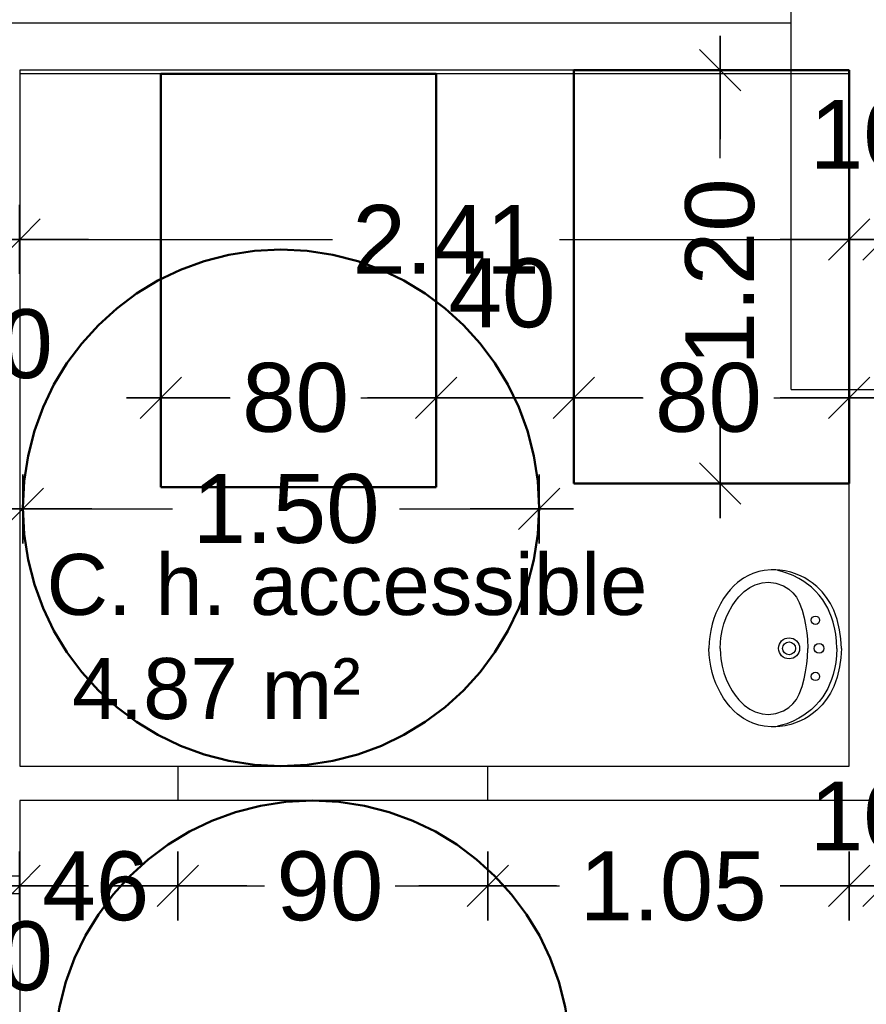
# Model space of a CAD drawing. Header units: metres. Extents: x -1 to 438, y -6 to 57.
# Tile 13 of 33: x 403.36 to 405.82, y 25.36 to 28.22. Entities that reach past the tile are written whole.
import ezdxf

# ---------------------------------------------------------------- set-up
doc = ezdxf.new("R2010")
doc.units = ezdxf.units.M
doc.header["$PDMODE"] = 65
doc.linetypes.add('CONTINUA', pattern=[0])
doc.linetypes.add('VERDECKT', pattern=[9.525, 6.35, -3.175])
for name, color, linetype, lineweight in [('PB COTES', 7, 'CONTINUA', 25), ('PB ESCALES 2D', 7, 'CONTINUA', 25), ('PB LOCALS', 7, 'CONTINUA', 25), ('PB MOBLES', 7, 'CONTINUA', 25), ('PB MURS++', 7, 'CONTINUA', 25), ('PC MURS ACTUAL', 7, 'CONTINUA', 25)]:
    doc.layers.add(name, color=color, linetype=linetype, lineweight=lineweight)
doc.styles.add('ARIAL', font='arial.ttf')
doc.dimstyles.new('DIMSTYLE_4', dxfattribs={"dimtxt": 0.2, "dimasz": 0.2, "dimexe": 0, "dimexo": 1e-06, "dimgap": 0.1, "dimtad": 0, "dimdec": 0, "dimlfac": 100, "dimrnd": 1, "dimzin": 4, "dimdsep": 46, "dimtxsty": 'ARIAL', "dimblk1": 'ALL_ML_STRICH', "dimblk2": 'ALL_ML_STRICH', "dimsah": 1, "dimcen": 0, "dimse1": 1, "dimse2": 1, "dimclrd": 2, "dimclre": 2, "dimclrt": 2, "dimadec": 0, "dimazin": 0, "dimtfac": 1, "dimtdec": 0, "dimtix": 1, "dimtmove": 2, "dimatfit": 3, "dimfxl": 0, "dimtzin": 0, "dimlwd": 0, "dimlwe": 35, "dimarcsym": 0})
doc.dimstyles.new('DIMSTYLE_5', dxfattribs={"dimtxt": 0.2, "dimasz": 0.2, "dimexe": 0, "dimexo": 1e-06, "dimgap": 0.1, "dimtad": 0, "dimrnd": 0.01, "dimzin": 4, "dimdsep": 46, "dimtxsty": 'ARIAL', "dimblk1": 'ALL_ML_STRICH', "dimblk2": 'ALL_ML_STRICH', "dimsah": 1, "dimcen": 0, "dimse1": 1, "dimse2": 1, "dimclrd": 2, "dimclre": 2, "dimclrt": 2, "dimadec": 0, "dimazin": 0, "dimtfac": 1, "dimtdec": 0, "dimtix": 1, "dimtmove": 2, "dimatfit": 3, "dimfxl": 0, "dimtzin": 0, "dimlwd": 0, "dimlwe": 35, "dimarcsym": 0})
doc.dimstyles.new('DIMSTYLE_7', dxfattribs={"dimtxt": 0.2, "dimasz": 0.2, "dimexe": 0, "dimexo": 1e-06, "dimgap": 0.1, "dimtad": 2, "dimdec": 0, "dimlfac": 100, "dimrnd": 1, "dimzin": 4, "dimdsep": 46, "dimtxsty": 'ARIAL', "dimblk1": 'ALL_ML_STRICH', "dimblk2": 'ALL_ML_STRICH', "dimsah": 1, "dimcen": 0, "dimse1": 1, "dimse2": 1, "dimclrd": 2, "dimclre": 2, "dimclrt": 2, "dimadec": 0, "dimazin": 0, "dimtfac": 1, "dimtdec": 0, "dimtix": 1, "dimtmove": 2, "dimatfit": 3, "dimfxl": 0, "dimtvp": 1.2, "dimtzin": 0, "dimlwd": 0, "dimlwe": 35, "dimarcsym": 0})
doc.dimstyles.new('DIMSTYLE_9', dxfattribs={"dimtxt": 0.2, "dimasz": 0.2, "dimexe": 0, "dimexo": 1e-06, "dimgap": 0.1, "dimtad": 0, "dimdec": 0, "dimlfac": 100, "dimrnd": 1, "dimzin": 4, "dimdsep": 46, "dimtxsty": 'ARIAL', "dimblk1": 'ALL_ML_STRICH', "dimblk2": 'ALL_ML_STRICH', "dimsah": 1, "dimcen": 0, "dimse1": 1, "dimse2": 1, "dimclrd": 2, "dimclre": 2, "dimclrt": 2, "dimadec": 0, "dimazin": 0, "dimtfac": 1, "dimtdec": 0, "dimtix": 1, "dimtmove": 2, "dimatfit": 3, "dimfxl": 0, "dimtvp": 1.2, "dimtzin": 0, "dimlwd": 0, "dimlwe": 35, "dimarcsym": 0})

# ---------------------------------------------------------------- blocks, each defined once
blk = doc.blocks.new('ALL_ML_STRICH')
at = {"color": 0, "linetype": 'ByBlock', "lineweight": -2}
for p, q in [((0, -0.5), (0, 0.5)), ((-0.3, -0.3), (0.3, 0.3)), ((-1, 0), (0.5, 0))]:
    blk.add_line(p, q, dxfattribs=at)
blk = doc.blocks.new('*D85')
at = {"layer": 'DEFPOINTS', "color": 2, "linetype": 'CONTINUA', "lineweight": 35, "transparency": 33554687}
for p in [(403.3658, 26.7972), (403.3658, 26.7422), (404.8656, 26.7232)]:
    blk.add_point(p, dxfattribs=at)
at = {"layer": 'PB COTES', "color": 2, "linetype": 'CONTINUA', "lineweight": -2, "transparency": 33554687}
for p, q in [((403.3658, 26.7972), (403.8005, 26.7972)), ((404.4605, 26.7972), (404.8656, 26.7972))]:
    blk.add_line(p, q, dxfattribs=at)
at = {"layer": 'PB COTES', "color": 2, "linetype": 'CONTINUA', "lineweight": 35, "transparency": 33554687, "xscale": 0.2, "yscale": 0.2, "zscale": 0.2, "rotation": 180}
blk.add_blockref('ALL_ML_STRICH', (403.3658, 26.7972), dxfattribs=at)
at = {"layer": 'PB COTES', "color": 2, "linetype": 'CONTINUA', "lineweight": 35, "transparency": 33554687, "xscale": 0.2, "yscale": 0.2, "zscale": 0.2}
blk.add_blockref('ALL_ML_STRICH', (404.8656, 26.7972), dxfattribs=at)
at = {"layer": 'PB COTES', "color": 2, "linetype": 'CONTINUA', "lineweight": 35, "transparency": 33554687, "insert": (404.1305, 26.7972), "char_height": 0.2, "width": 0.8, "attachment_point": 5, "style": 'ARIAL'}
blk.add_mtext('\\A1;{\\A1;{1.50\\H0.132000;\\S^ ;}}', dxfattribs=at)
blk = doc.blocks.new('*D92')
at = {"layer": 'DEFPOINTS', "color": 2, "linetype": 'CONTINUA', "lineweight": 35, "transparency": 33554687}
for p in [(405.6275, 28.0708), (405.3916, 26.8708), (405.5693, 26.8708)]:
    blk.add_point(p, dxfattribs=at)
at = {"layer": 'PB COTES', "color": 2, "linetype": 'CONTINUA', "lineweight": -2, "transparency": 33554687}
for p, q in [((405.3916, 27.8156), (405.3916, 28.0708)), ((405.3916, 26.8708), (405.3916, 27.1556))]:
    blk.add_line(p, q, dxfattribs=at)
at = {"layer": 'PB COTES', "color": 2, "linetype": 'CONTINUA', "lineweight": 35, "transparency": 33554687, "xscale": 0.2, "yscale": 0.2, "zscale": 0.2}
for p, rotation in [((405.3916, 28.0708), 90), ((405.3916, 26.8708), 270)]:
    blk.add_blockref('ALL_ML_STRICH', p, dxfattribs=dict(at, rotation=rotation))
at = {"layer": 'PB COTES', "color": 2, "linetype": 'CONTINUA', "lineweight": 35, "transparency": 33554687, "insert": (405.3916, 27.4856), "char_height": 0.2, "width": 0.8, "attachment_point": 5, "rotation": 90, "style": 'ARIAL'}
blk.add_mtext('\\A1;{\\A1;{1.20\\H0.132000;\\S^ ;}}', dxfattribs=at)
blk = doc.blocks.new('*D93')
at = {"layer": 'DEFPOINTS', "color": 2, "linetype": 'CONTINUA', "lineweight": 35, "transparency": 33554687}
for p in [(403.7667, 27.1199), (404.5667, 26.9503), (403.7667, 26.8604)]:
    blk.add_point(p, dxfattribs=at)
at = {"layer": 'PB COTES', "color": 2, "linetype": 'CONTINUA', "lineweight": -2, "transparency": 33554687}
for p, q in [((403.7667, 27.1199), (403.968, 27.1199)), ((404.348, 27.1199), (404.5667, 27.1199))]:
    blk.add_line(p, q, dxfattribs=at)
at = {"layer": 'PB COTES', "color": 2, "linetype": 'CONTINUA', "lineweight": 35, "transparency": 33554687, "xscale": 0.2, "yscale": 0.2, "zscale": 0.2, "rotation": 180}
blk.add_blockref('ALL_ML_STRICH', (403.7667, 27.1199), dxfattribs=at)
at = {"layer": 'PB COTES', "color": 2, "linetype": 'CONTINUA', "lineweight": 35, "transparency": 33554687, "xscale": 0.2, "yscale": 0.2, "zscale": 0.2}
blk.add_blockref('ALL_ML_STRICH', (404.5667, 27.1199), dxfattribs=at)
at = {"layer": 'PB COTES', "color": 2, "linetype": 'CONTINUA', "lineweight": 35, "transparency": 33554687, "insert": (404.158, 27.1199), "char_height": 0.2, "width": 0.4, "attachment_point": 5, "style": 'ARIAL'}
blk.add_mtext('\\A1;{80}', dxfattribs=at)
blk = doc.blocks.new('*D94')
at = {"layer": 'DEFPOINTS', "color": 2, "linetype": 'CONTINUA', "lineweight": 35, "transparency": 33554687}
for p in [(404.5667, 27.1199), (404.9664, 26.9861), (404.5667, 26.9503)]:
    blk.add_point(p, dxfattribs=at)
at = {"layer": 'PB COTES', "color": 2, "linetype": 'CONTINUA', "lineweight": -2, "transparency": 33554687}
blk.add_line((404.5667, 27.1199), (404.9664, 27.1199), dxfattribs=at)
at = {"layer": 'PB COTES', "color": 2, "linetype": 'CONTINUA', "lineweight": 35, "transparency": 33554687, "xscale": 0.2, "yscale": 0.2, "zscale": 0.2, "rotation": 180}
blk.add_blockref('ALL_ML_STRICH', (404.5667, 27.1199), dxfattribs=at)
at = {"layer": 'PB COTES', "color": 2, "linetype": 'CONTINUA', "lineweight": 35, "transparency": 33554687, "xscale": 0.2, "yscale": 0.2, "zscale": 0.2}
blk.add_blockref('ALL_ML_STRICH', (404.9664, 27.1199), dxfattribs=at)
at = {"layer": 'PB COTES', "color": 2, "linetype": 'CONTINUA', "lineweight": 35, "transparency": 33554687, "insert": (404.7579, 27.4233), "char_height": 0.2, "width": 0.4, "attachment_point": 5, "style": 'ARIAL'}
blk.add_mtext('\\A1;{40}', dxfattribs=at)
blk = doc.blocks.new('*D95')
at = {"layer": 'DEFPOINTS', "color": 2, "linetype": 'CONTINUA', "lineweight": 35, "transparency": 33554687}
for p in [(404.9664, 27.1199), (405.7664, 27.0608), (404.9664, 26.9861)]:
    blk.add_point(p, dxfattribs=at)
at = {"layer": 'PB COTES', "color": 2, "linetype": 'CONTINUA', "lineweight": -2, "transparency": 33554687}
for p, q in [((404.9664, 27.1199), (405.1677, 27.1199)), ((405.5477, 27.1199), (405.7664, 27.1199))]:
    blk.add_line(p, q, dxfattribs=at)
at = {"layer": 'PB COTES', "color": 2, "linetype": 'CONTINUA', "lineweight": 35, "transparency": 33554687, "xscale": 0.2, "yscale": 0.2, "zscale": 0.2, "rotation": 180}
blk.add_blockref('ALL_ML_STRICH', (404.9664, 27.1199), dxfattribs=at)
at = {"layer": 'PB COTES', "color": 2, "linetype": 'CONTINUA', "lineweight": 35, "transparency": 33554687, "xscale": 0.2, "yscale": 0.2, "zscale": 0.2}
blk.add_blockref('ALL_ML_STRICH', (405.7664, 27.1199), dxfattribs=at)
at = {"layer": 'PB COTES', "color": 2, "linetype": 'CONTINUA', "lineweight": 35, "transparency": 33554687, "insert": (405.3577, 27.1199), "char_height": 0.2, "width": 0.4, "attachment_point": 5, "style": 'ARIAL'}
blk.add_mtext('\\A1;{80}', dxfattribs=at)
blk = doc.blocks.new('*D104')
at = {"layer": 'DEFPOINTS', "color": 2, "linetype": 'CONTINUA', "lineweight": 35, "transparency": 33554687}
for p in [(403.0114, 27.5799), (403.0114, 27.5148), (403.2564, 26.0798)]:
    blk.add_point(p, dxfattribs=at)
at = {"layer": 'PB COTES', "color": 2, "linetype": 'CONTINUA', "lineweight": -2, "transparency": 33554687}
blk.add_line((403.0114, 27.5799), (403.2564, 27.5799), dxfattribs=at)
at = {"layer": 'PB COTES', "color": 2, "linetype": 'CONTINUA', "lineweight": 35, "transparency": 33554687, "xscale": 0.2, "yscale": 0.2, "zscale": 0.2, "rotation": 180}
blk.add_blockref('ALL_ML_STRICH', (403.0114, 27.5799), dxfattribs=at)
at = {"layer": 'PB COTES', "color": 2, "linetype": 'CONTINUA', "lineweight": 35, "transparency": 33554687, "xscale": 0.2, "yscale": 0.2, "zscale": 0.2}
blk.add_blockref('ALL_ML_STRICH', (403.2564, 27.5799), dxfattribs=at)
at = {"layer": 'PB COTES', "color": 2, "linetype": 'CONTINUA', "lineweight": 35, "transparency": 33554687, "insert": (403.1241, 27.8834), "char_height": 0.2, "width": 0.4, "attachment_point": 5, "style": 'ARIAL'}
blk.add_mtext('\\A1;{25}', dxfattribs=at)
blk = doc.blocks.new('*D105')
at = {"layer": 'DEFPOINTS', "color": 2, "linetype": 'CONTINUA', "lineweight": 35, "transparency": 33554687}
for p in [(403.2564, 27.5799), (403.2564, 26.0798), (403.3564, 26.0997)]:
    blk.add_point(p, dxfattribs=at)
at = {"layer": 'PB COTES', "color": 2, "linetype": 'CONTINUA', "lineweight": -2, "transparency": 33554687}
blk.add_line((403.2564, 27.5799), (403.3564, 27.5799), dxfattribs=at)
at = {"layer": 'PB COTES', "color": 2, "linetype": 'CONTINUA', "lineweight": 35, "transparency": 33554687, "xscale": 0.2, "yscale": 0.2, "zscale": 0.2, "rotation": 180}
blk.add_blockref('ALL_ML_STRICH', (403.2564, 27.5799), dxfattribs=at)
at = {"layer": 'PB COTES', "color": 2, "linetype": 'CONTINUA', "lineweight": 35, "transparency": 33554687, "xscale": 0.2, "yscale": 0.2, "zscale": 0.2}
blk.add_blockref('ALL_ML_STRICH', (403.3564, 27.5799), dxfattribs=at)
at = {"layer": 'PB COTES', "color": 2, "linetype": 'CONTINUA', "lineweight": 35, "transparency": 33554687, "insert": (403.2977, 27.2757), "char_height": 0.2, "width": 0.4, "attachment_point": 5, "style": 'ARIAL'}
blk.add_mtext('\\A1;{10}', dxfattribs=at)
blk = doc.blocks.new('*D106')
at = {"layer": 'DEFPOINTS', "color": 2, "linetype": 'CONTINUA', "lineweight": 35, "transparency": 33554687}
for p in [(403.3564, 27.5799), (403.3564, 26.0997), (405.7664, 26.0508)]:
    blk.add_point(p, dxfattribs=at)
at = {"layer": 'PB COTES', "color": 2, "linetype": 'CONTINUA', "lineweight": -2, "transparency": 33554687}
for p, q in [((403.3564, 27.5799), (404.2652, 27.5799)), ((404.9252, 27.5799), (405.7664, 27.5799))]:
    blk.add_line(p, q, dxfattribs=at)
at = {"layer": 'PB COTES', "color": 2, "linetype": 'CONTINUA', "lineweight": 35, "transparency": 33554687, "xscale": 0.2, "yscale": 0.2, "zscale": 0.2, "rotation": 180}
blk.add_blockref('ALL_ML_STRICH', (403.3564, 27.5799), dxfattribs=at)
at = {"layer": 'PB COTES', "color": 2, "linetype": 'CONTINUA', "lineweight": 35, "transparency": 33554687, "xscale": 0.2, "yscale": 0.2, "zscale": 0.2}
blk.add_blockref('ALL_ML_STRICH', (405.7664, 27.5799), dxfattribs=at)
at = {"layer": 'PB COTES', "color": 2, "linetype": 'CONTINUA', "lineweight": 35, "transparency": 33554687, "insert": (404.5952, 27.5799), "char_height": 0.2, "width": 0.8, "attachment_point": 5, "style": 'ARIAL'}
blk.add_mtext('\\A1;{\\A1;{2.41\\H0.132000;\\S^ ;}}', dxfattribs=at)
blk = doc.blocks.new('*D107')
at = {"layer": 'DEFPOINTS', "color": 2, "linetype": 'CONTINUA', "lineweight": 35, "transparency": 33554687}
for p in [(405.7664, 27.5799), (405.8664, 26.5613), (405.7664, 26.0508)]:
    blk.add_point(p, dxfattribs=at)
at = {"layer": 'PB COTES', "color": 2, "linetype": 'CONTINUA', "lineweight": -2, "transparency": 33554687}
blk.add_line((405.7664, 27.5799), (405.8664, 27.5799), dxfattribs=at)
at = {"layer": 'PB COTES', "color": 2, "linetype": 'CONTINUA', "lineweight": 35, "transparency": 33554687, "xscale": 0.2, "yscale": 0.2, "zscale": 0.2, "rotation": 180}
blk.add_blockref('ALL_ML_STRICH', (405.7664, 27.5799), dxfattribs=at)
at = {"layer": 'PB COTES', "color": 2, "linetype": 'CONTINUA', "lineweight": 35, "transparency": 33554687, "xscale": 0.2, "yscale": 0.2, "zscale": 0.2}
blk.add_blockref('ALL_ML_STRICH', (405.8664, 27.5799), dxfattribs=at)
at = {"layer": 'PB COTES', "color": 2, "linetype": 'CONTINUA', "lineweight": 35, "transparency": 33554687, "insert": (405.8077, 27.8834), "char_height": 0.2, "width": 0.4, "attachment_point": 5, "style": 'ARIAL'}
blk.add_mtext('\\A1;{10}', dxfattribs=at)
blk = doc.blocks.new('*D108')
at = {"layer": 'DEFPOINTS', "color": 2, "linetype": 'CONTINUA', "lineweight": 35, "transparency": 33554687}
for p in [(405.8664, 27.5799), (405.8664, 26.5613), (407.2764, 26.5448)]:
    blk.add_point(p, dxfattribs=at)
at = {"layer": 'PB COTES', "color": 2, "linetype": 'CONTINUA', "lineweight": -2, "transparency": 33554687}
for p, q in [((405.8664, 27.5799), (406.2752, 27.5799)), ((406.9352, 27.5799), (407.2764, 27.5799))]:
    blk.add_line(p, q, dxfattribs=at)
at = {"layer": 'PB COTES', "color": 2, "linetype": 'CONTINUA', "lineweight": 35, "transparency": 33554687, "xscale": 0.2, "yscale": 0.2, "zscale": 0.2, "rotation": 180}
blk.add_blockref('ALL_ML_STRICH', (405.8664, 27.5799), dxfattribs=at)
at = {"layer": 'PB COTES', "color": 2, "linetype": 'CONTINUA', "lineweight": 35, "transparency": 33554687, "xscale": 0.2, "yscale": 0.2, "zscale": 0.2}
blk.add_blockref('ALL_ML_STRICH', (407.2764, 27.5799), dxfattribs=at)
at = {"layer": 'PB COTES', "color": 2, "linetype": 'CONTINUA', "lineweight": 35, "transparency": 33554687, "insert": (406.6052, 27.5799), "char_height": 0.2, "width": 0.8, "attachment_point": 5, "style": 'ARIAL'}
blk.add_mtext('\\A1;{\\A1;{1.41\\H0.132000;\\S^ ;}}', dxfattribs=at)
blk = doc.blocks.new('*D120')
at = {"layer": 'DEFPOINTS', "color": 2, "linetype": 'CONTINUA', "lineweight": 35, "transparency": 33554687}
for p in [(403.2564, 26.0508), (403.2058, 25.9508), (403.2058, 25.7025)]:
    blk.add_point(p, dxfattribs=at)
at = {"layer": 'PB COTES', "color": 2, "linetype": 'CONTINUA', "lineweight": -2, "transparency": 33554687}
blk.add_line((403.2058, 25.7025), (403.2564, 25.7025), dxfattribs=at)
at = {"layer": 'PB COTES', "color": 2, "linetype": 'CONTINUA', "lineweight": 35, "transparency": 33554687, "xscale": 0.2, "yscale": 0.2, "zscale": 0.2}
blk.add_blockref('ALL_ML_STRICH', (403.2564, 25.7025), dxfattribs=at)
at = {"layer": 'PB COTES', "color": 2, "linetype": 'CONTINUA', "lineweight": 35, "transparency": 33554687, "xscale": 0.2, "yscale": 0.2, "zscale": 0.2, "rotation": 180}
blk.add_blockref('ALL_ML_STRICH', (403.2058, 25.7025), dxfattribs=at)
at = {"layer": 'PB COTES', "color": 2, "linetype": 'CONTINUA', "lineweight": 35, "transparency": 33554687, "insert": (403.229, 25.9043), "char_height": 0.2, "width": 0.2, "attachment_point": 5, "style": 'ARIAL'}
blk.add_mtext('\\A1;{5}', dxfattribs=at)
blk = doc.blocks.new('*D121')
at = {"layer": 'DEFPOINTS', "color": 2, "linetype": 'CONTINUA', "lineweight": 35, "transparency": 33554687}
for p in [(403.2564, 26.0508), (403.3564, 26.0508), (403.2564, 25.7025)]:
    blk.add_point(p, dxfattribs=at)
at = {"layer": 'PB COTES', "color": 2, "linetype": 'CONTINUA', "lineweight": -2, "transparency": 33554687}
blk.add_line((403.2564, 25.7025), (403.3564, 25.7025), dxfattribs=at)
at = {"layer": 'PB COTES', "color": 2, "linetype": 'CONTINUA', "lineweight": 35, "transparency": 33554687, "xscale": 0.2, "yscale": 0.2, "zscale": 0.2, "rotation": 180}
blk.add_blockref('ALL_ML_STRICH', (403.2564, 25.7025), dxfattribs=at)
at = {"layer": 'PB COTES', "color": 2, "linetype": 'CONTINUA', "lineweight": 35, "transparency": 33554687, "xscale": 0.2, "yscale": 0.2, "zscale": 0.2}
blk.add_blockref('ALL_ML_STRICH', (403.3564, 25.7025), dxfattribs=at)
at = {"layer": 'PB COTES', "color": 2, "linetype": 'CONTINUA', "lineweight": 35, "transparency": 33554687, "insert": (403.2977, 25.4983), "char_height": 0.2, "width": 0.4, "attachment_point": 5, "style": 'ARIAL'}
blk.add_mtext('\\A1;{10}', dxfattribs=at)
blk = doc.blocks.new('*D122')
at = {"layer": 'DEFPOINTS', "color": 2, "linetype": 'CONTINUA', "lineweight": 35, "transparency": 33554687}
for p in [(403.3564, 26.0508), (403.8164, 25.9508), (403.3564, 25.7025)]:
    blk.add_point(p, dxfattribs=at)
at = {"layer": 'PB COTES', "color": 2, "linetype": 'CONTINUA', "lineweight": -2, "transparency": 33554687}
for p, q in [((403.3564, 25.7025), (403.3875, 25.7025)), ((403.7675, 25.7025), (403.8164, 25.7025))]:
    blk.add_line(p, q, dxfattribs=at)
at = {"layer": 'PB COTES', "color": 2, "linetype": 'CONTINUA', "lineweight": 35, "transparency": 33554687, "xscale": 0.2, "yscale": 0.2, "zscale": 0.2, "rotation": 180}
blk.add_blockref('ALL_ML_STRICH', (403.3564, 25.7025), dxfattribs=at)
at = {"layer": 'PB COTES', "color": 2, "linetype": 'CONTINUA', "lineweight": 35, "transparency": 33554687, "xscale": 0.2, "yscale": 0.2, "zscale": 0.2}
blk.add_blockref('ALL_ML_STRICH', (403.8164, 25.7025), dxfattribs=at)
at = {"layer": 'PB COTES', "color": 2, "linetype": 'CONTINUA', "lineweight": 35, "transparency": 33554687, "insert": (403.5775, 25.7015), "char_height": 0.2, "width": 0.4, "attachment_point": 5, "style": 'ARIAL'}
blk.add_mtext('\\A1;{46}', dxfattribs=at)
blk = doc.blocks.new('*D123')
at = {"layer": 'DEFPOINTS', "color": 2, "linetype": 'CONTINUA', "lineweight": 35, "transparency": 33554687}
for p in [(403.8164, 25.9508), (404.7164, 25.9508), (403.8164, 25.7025)]:
    blk.add_point(p, dxfattribs=at)
at = {"layer": 'PB COTES', "color": 2, "linetype": 'CONTINUA', "lineweight": -2, "transparency": 33554687}
for p, q in [((403.8164, 25.7025), (404.0677, 25.7025)), ((404.4477, 25.7025), (404.7164, 25.7025))]:
    blk.add_line(p, q, dxfattribs=at)
at = {"layer": 'PB COTES', "color": 2, "linetype": 'CONTINUA', "lineweight": 35, "transparency": 33554687, "xscale": 0.2, "yscale": 0.2, "zscale": 0.2, "rotation": 180}
blk.add_blockref('ALL_ML_STRICH', (403.8164, 25.7025), dxfattribs=at)
at = {"layer": 'PB COTES', "color": 2, "linetype": 'CONTINUA', "lineweight": 35, "transparency": 33554687, "xscale": 0.2, "yscale": 0.2, "zscale": 0.2}
blk.add_blockref('ALL_ML_STRICH', (404.7164, 25.7025), dxfattribs=at)
at = {"layer": 'PB COTES', "color": 2, "linetype": 'CONTINUA', "lineweight": 35, "transparency": 33554687, "insert": (404.2577, 25.7015), "char_height": 0.2, "width": 0.4, "attachment_point": 5, "style": 'ARIAL'}
blk.add_mtext('\\A1;{90}', dxfattribs=at)
blk = doc.blocks.new('*D124')
at = {"layer": 'DEFPOINTS', "color": 2, "linetype": 'CONTINUA', "lineweight": 35, "transparency": 33554687}
for p in [(405.7664, 26.0508), (404.7164, 25.9508), (404.7164, 25.7025)]:
    blk.add_point(p, dxfattribs=at)
at = {"layer": 'PB COTES', "color": 2, "linetype": 'CONTINUA', "lineweight": -2, "transparency": 33554687}
for p, q in [((404.7164, 25.7025), (404.9251, 25.7025)), ((405.5851, 25.7025), (405.7664, 25.7025))]:
    blk.add_line(p, q, dxfattribs=at)
at = {"layer": 'PB COTES', "color": 2, "linetype": 'CONTINUA', "lineweight": 35, "transparency": 33554687, "xscale": 0.2, "yscale": 0.2, "zscale": 0.2, "rotation": 180}
blk.add_blockref('ALL_ML_STRICH', (404.7164, 25.7025), dxfattribs=at)
at = {"layer": 'PB COTES', "color": 2, "linetype": 'CONTINUA', "lineweight": 35, "transparency": 33554687, "xscale": 0.2, "yscale": 0.2, "zscale": 0.2}
blk.add_blockref('ALL_ML_STRICH', (405.7664, 25.7025), dxfattribs=at)
at = {"layer": 'PB COTES', "color": 2, "linetype": 'CONTINUA', "lineweight": 35, "transparency": 33554687, "insert": (405.2551, 25.7015), "char_height": 0.2, "width": 0.8, "attachment_point": 5, "style": 'ARIAL'}
blk.add_mtext('\\A1;{\\A1;{1.05\\H0.132000;\\S^ ;}}', dxfattribs=at)
blk = doc.blocks.new('*D125')
at = {"layer": 'DEFPOINTS', "color": 2, "linetype": 'CONTINUA', "lineweight": 35, "transparency": 33554687}
for p in [(405.7664, 26.0508), (405.8664, 26.0508), (405.7664, 25.7025)]:
    blk.add_point(p, dxfattribs=at)
at = {"layer": 'PB COTES', "color": 2, "linetype": 'CONTINUA', "lineweight": -2, "transparency": 33554687}
blk.add_line((405.7664, 25.7025), (405.8664, 25.7025), dxfattribs=at)
at = {"layer": 'PB COTES', "color": 2, "linetype": 'CONTINUA', "lineweight": 35, "transparency": 33554687, "xscale": 0.2, "yscale": 0.2, "zscale": 0.2, "rotation": 180}
blk.add_blockref('ALL_ML_STRICH', (405.7664, 25.7025), dxfattribs=at)
at = {"layer": 'PB COTES', "color": 2, "linetype": 'CONTINUA', "lineweight": 35, "transparency": 33554687, "xscale": 0.2, "yscale": 0.2, "zscale": 0.2}
blk.add_blockref('ALL_ML_STRICH', (405.8664, 25.7025), dxfattribs=at)
at = {"layer": 'PB COTES', "color": 2, "linetype": 'CONTINUA', "lineweight": 35, "transparency": 33554687, "insert": (405.8077, 25.9043), "char_height": 0.2, "width": 0.4, "attachment_point": 5, "style": 'ARIAL'}
blk.add_mtext('\\A1;{10}', dxfattribs=at)
blk = doc.blocks.new('*D126')
at = {"layer": 'DEFPOINTS', "color": 2, "linetype": 'CONTINUA', "lineweight": 35, "transparency": 33554687}
for p in [(405.8664, 26.0508), (407.2764, 26.0508), (405.8664, 25.7025)]:
    blk.add_point(p, dxfattribs=at)
at = {"layer": 'PB COTES', "color": 2, "linetype": 'CONTINUA', "lineweight": -2, "transparency": 33554687}
for p, q in [((405.8664, 25.7025), (406.2752, 25.7025)), ((406.9352, 25.7025), (407.2764, 25.7025))]:
    blk.add_line(p, q, dxfattribs=at)
at = {"layer": 'PB COTES', "color": 2, "linetype": 'CONTINUA', "lineweight": 35, "transparency": 33554687, "xscale": 0.2, "yscale": 0.2, "zscale": 0.2, "rotation": 180}
blk.add_blockref('ALL_ML_STRICH', (405.8664, 25.7025), dxfattribs=at)
at = {"layer": 'PB COTES', "color": 2, "linetype": 'CONTINUA', "lineweight": 35, "transparency": 33554687, "xscale": 0.2, "yscale": 0.2, "zscale": 0.2}
blk.add_blockref('ALL_ML_STRICH', (407.2764, 25.7025), dxfattribs=at)
at = {"layer": 'PB COTES', "color": 2, "linetype": 'CONTINUA', "lineweight": 35, "transparency": 33554687, "insert": (406.6052, 25.7023), "char_height": 0.2, "width": 0.8, "attachment_point": 5, "style": 'ARIAL'}
blk.add_mtext('\\A1;{\\A1;{1.41\\H0.132000;\\S^ ;}}', dxfattribs=at)

msp = doc.modelspace()

# ---------------------------------------------------------------- linework, layer by layer
at = {"layer": 'PB ESCALES 2D', "color": 7, "linetype": 'CONTINUA', "lineweight": 25, "transparency": 33554687}
for p, q in [((405.52005, 26.61862), (405.50366, 26.61519)), ((405.54011, 26.6205), (405.52005, 26.61862)), ((405.55401, 26.62038), (405.54011, 26.6205)), ((405.56547, 26.61951), (405.55401, 26.62038)), ((405.5742, 26.61467), (405.5579, 26.61852)), ((405.58029, 26.61734), (405.56547, 26.61951)), ((405.59744, 26.61333), (405.58029, 26.61734)), ((405.4591, 26.59595), (405.44219, 26.58385)), ((405.47398, 26.60417), (405.4591, 26.59595)), ((405.48654, 26.60964), (405.47398, 26.60417)), ((405.50366, 26.61519), (405.48654, 26.60964)), ((405.5853, 26.61125), (405.5742, 26.61467)), ((405.60372, 26.60402), (405.5853, 26.61125)), ((405.6102, 26.60922), (405.59744, 26.61333)), ((405.62024, 26.59573), (405.60372, 26.60402)), ((405.62725, 26.60212), (405.6102, 26.60922)), ((405.63479, 26.58681), (405.62024, 26.59573)), ((405.63731, 26.59698), (405.62725, 26.60212)), ((405.64758, 26.59092), (405.63731, 26.59698)), ((405.65926, 26.58291), (405.64758, 26.59092)), ((405.42062, 26.56261), (405.4121, 26.5518)), ((405.43144, 26.57425), (405.42062, 26.56261)), ((405.44219, 26.58385), (405.43144, 26.57425)), ((405.46116, 26.55726), (405.47826, 26.56948)), ((405.47826, 26.56948), (405.49367, 26.57727)), ((405.49367, 26.57727), (405.51381, 26.58307)), ((405.51381, 26.58307), (405.53254, 26.58455)), ((405.53254, 26.58455), (405.55377, 26.5819)), ((405.55377, 26.5819), (405.57592, 26.57377)), ((405.57592, 26.57377), (405.59126, 26.56407)), ((405.59126, 26.56407), (405.60286, 26.5536)), ((405.65692, 26.56974), (405.63479, 26.58681)), ((405.66852, 26.55868), (405.65692, 26.56974)), ((405.67281, 26.57187), (405.65926, 26.58291)), ((405.6793, 26.5467), (405.66852, 26.55868)), ((405.68846, 26.55615), (405.67281, 26.57187)), ((405.40169, 26.53682), (405.39265, 26.52172)), ((405.4121, 26.5518), (405.40169, 26.53682)), ((405.43549, 26.52859), (405.44587, 26.54201)), ((405.44587, 26.54201), (405.46116, 26.55726)), ((405.60286, 26.5536), (405.61316, 26.54071)), ((405.61316, 26.54071), (405.62156, 26.52543)), ((405.68976, 26.53303), (405.6793, 26.5467)), ((405.70094, 26.54049), (405.68846, 26.55615)), ((405.69882, 26.51897), (405.68976, 26.53303)), ((405.712, 26.52312), (405.70094, 26.54049)), ((405.38488, 26.50659), (405.37942, 26.49429)), ((405.39265, 26.52172), (405.38488, 26.50659)), ((405.41625, 26.49661), (405.42695, 26.5158)), ((405.42695, 26.5158), (405.43549, 26.52859)), ((405.62156, 26.52543), (405.62959, 26.50302)), ((405.62959, 26.50302), (405.63581, 26.48097)), ((405.70423, 26.50922), (405.69882, 26.51897)), ((405.70894, 26.49957), (405.70423, 26.50922)), ((405.72185, 26.50296), (405.712, 26.52312)), ((405.73154, 26.47609), (405.72185, 26.50296)), ((405.37365, 26.47902), (405.36871, 26.46303)), ((405.37942, 26.49429), (405.37365, 26.47902)), ((405.4028, 26.46341), (405.4096, 26.48201)), ((405.4096, 26.48201), (405.41625, 26.49661)), ((405.63581, 26.48097), (405.6402, 26.4609)), ((405.71558, 26.48293), (405.70894, 26.49957)), ((405.72022, 26.46841), (405.71558, 26.48293)), ((405.73886, 26.44657), (405.73154, 26.47609)), ((405.36871, 26.46303), (405.36423, 26.44401)), ((405.39372, 26.42255), (405.39762, 26.44443)), ((405.39762, 26.44443), (405.4028, 26.46341)), ((405.6402, 26.4609), (405.6439, 26.43725)), ((405.7253, 26.44789), (405.72022, 26.46841)), ((405.7278, 26.43403), (405.7253, 26.44789)), ((405.74268, 26.42002), (405.73886, 26.44657)), ((405.36139, 26.42661), (405.35987, 26.41135)), ((405.36423, 26.44401), (405.36139, 26.42661)), ((405.39243, 26.40992), (405.39372, 26.42255)), ((405.6439, 26.43725), (405.6457, 26.41871)), ((405.6457, 26.41871), (405.64664, 26.39252)), ((405.73015, 26.41375), (405.7278, 26.43403)), ((405.744, 26.39252), (405.74268, 26.42002)), ((405.35987, 26.41135), (405.3592, 26.39252)), ((405.35987, 26.37369), (405.3592, 26.39252)), ((405.39178, 26.39252), (405.39243, 26.40992)), ((405.39178, 26.39252), (405.39243, 26.37513)), ((405.6457, 26.36633), (405.64664, 26.39252)), ((405.73097, 26.39252), (405.73015, 26.41375)), ((405.73097, 26.39252), (405.73015, 26.37129)), ((405.744, 26.39252), (405.74268, 26.36502)), ((405.36139, 26.35844), (405.35987, 26.37369)), ((405.36423, 26.34103), (405.36139, 26.35844)), ((405.39243, 26.37513), (405.39372, 26.36249)), ((405.39372, 26.36249), (405.39762, 26.34062)), ((405.6439, 26.34779), (405.6457, 26.36633)), ((405.73015, 26.37129), (405.7278, 26.35102)), ((405.74268, 26.36502), (405.73886, 26.33847)), ((405.36871, 26.32201), (405.36423, 26.34103)), ((405.39762, 26.34062), (405.4028, 26.32163)), ((405.6402, 26.32414), (405.6439, 26.34779)), ((405.7253, 26.33715), (405.72022, 26.31663)), ((405.7278, 26.35102), (405.7253, 26.33715)), ((405.73886, 26.33847), (405.73154, 26.30895)), ((405.37365, 26.30602), (405.36871, 26.32201)), ((405.37942, 26.29075), (405.37365, 26.30602)), ((405.4028, 26.32163), (405.4096, 26.30303)), ((405.4096, 26.30303), (405.41625, 26.28843)), ((405.62959, 26.28202), (405.63581, 26.30408)), ((405.63581, 26.30408), (405.6402, 26.32414)), ((405.71558, 26.30211), (405.70894, 26.28547)), ((405.72022, 26.31663), (405.71558, 26.30211)), ((405.73154, 26.30895), (405.72185, 26.28209)), ((405.38488, 26.27845), (405.37942, 26.29075)), ((405.39265, 26.26332), (405.38488, 26.27845)), ((405.41625, 26.28843), (405.42695, 26.26924)), ((405.62156, 26.25961), (405.62959, 26.28202)), ((405.70423, 26.27582), (405.69882, 26.26607)), ((405.70894, 26.28547), (405.70423, 26.27582)), ((405.72185, 26.28209), (405.712, 26.26192)), ((405.40169, 26.24823), (405.39265, 26.26332)), ((405.4121, 26.23324), (405.40169, 26.24823)), ((405.42695, 26.26924), (405.43549, 26.25645)), ((405.43549, 26.25645), (405.44587, 26.24303)), ((405.60286, 26.23144), (405.61316, 26.24433)), ((405.61316, 26.24433), (405.62156, 26.25961)), ((405.68976, 26.25201), (405.6793, 26.23834)), ((405.70094, 26.24455), (405.68846, 26.22889)), ((405.69882, 26.26607), (405.68976, 26.25201)), ((405.712, 26.26192), (405.70094, 26.24455)), ((405.42062, 26.22243), (405.4121, 26.23324)), ((405.43144, 26.21079), (405.42062, 26.22243)), ((405.44587, 26.24303), (405.46116, 26.22778)), ((405.46116, 26.22778), (405.47826, 26.21556)), ((405.47826, 26.21556), (405.49367, 26.20777)), ((405.57592, 26.21128), (405.59126, 26.22097)), ((405.59126, 26.22097), (405.60286, 26.23144)), ((405.66852, 26.22636), (405.65692, 26.2153)), ((405.6793, 26.23834), (405.66852, 26.22636)), ((405.68846, 26.22889), (405.67281, 26.21317)), ((405.44219, 26.20119), (405.43144, 26.21079)), ((405.4591, 26.18909), (405.44219, 26.20119)), ((405.47398, 26.18087), (405.4591, 26.18909)), ((405.49367, 26.20777), (405.51381, 26.20197)), ((405.51381, 26.20197), (405.53254, 26.20049)), ((405.53254, 26.20049), (405.55377, 26.20314)), ((405.55377, 26.20314), (405.57592, 26.21128)), ((405.62024, 26.18932), (405.60372, 26.18103)), ((405.63479, 26.19823), (405.62024, 26.18932)), ((405.63731, 26.18806), (405.62725, 26.18292)), ((405.65692, 26.2153), (405.63479, 26.19823)), ((405.64758, 26.19412), (405.63731, 26.18806)), ((405.65926, 26.20213), (405.64758, 26.19412)), ((405.67281, 26.21317), (405.65926, 26.20213)), ((405.48654, 26.1754), (405.47398, 26.18087)), ((405.50366, 26.16985), (405.48654, 26.1754)), ((405.52005, 26.16642), (405.50366, 26.16985)), ((405.54011, 26.16454), (405.52005, 26.16642)), ((405.55401, 26.16466), (405.54011, 26.16454)), ((405.56547, 26.16553), (405.55401, 26.16466)), ((405.5742, 26.17037), (405.5579, 26.16652)), ((405.58029, 26.1677), (405.56547, 26.16553)), ((405.5853, 26.17379), (405.5742, 26.17037)), ((405.59744, 26.17172), (405.58029, 26.1677)), ((405.60372, 26.18103), (405.5853, 26.17379)), ((405.6102, 26.17582), (405.59744, 26.17172)), ((405.62725, 26.18292), (405.6102, 26.17582))]:
    msp.add_line(p, q, dxfattribs=at)
for centre, radius in [((405.66863, 26.47397), 0.01222), ((405.59207, 26.39252), 0.03054), ((405.59207, 26.39252), 0.01873), ((405.67922, 26.39252), 0.01425), ((405.66863, 26.31107), 0.01222)]:
    msp.add_circle(centre, radius, dxfattribs=at)
at = {"layer": 'PB LOCALS', "color": 7, "linetype": 'CONTINUA', "lineweight": 25, "transparency": 33554687}
for p, q in [((403.35645, 28.07078), (403.35645, 26.05078)), ((405.76645, 28.07078), (403.35645, 28.07078)), ((405.76645, 26.05078), (405.76645, 28.07078)), ((403.35645, 26.05078), (405.76645, 26.05078)), ((410.77645, 25.95078), (403.35645, 25.95078)), ((403.35645, 25.95078), (403.35645, 23.51078))]:
    msp.add_line(p, q, dxfattribs=at)
at = {"layer": 'PB MOBLES', "color": 202, "linetype": 'VERDECKT', "lineweight": 50, "transparency": 33554687}
for points in [[(404.56674, 26.86038), (404.56674, 28.06038), (403.76674, 28.06038), (403.76674, 26.86038), (404.56674, 26.86038)], [(405.76645, 26.87078), (405.76645, 28.07078), (404.96645, 28.07078), (404.96645, 26.87078), (405.76645, 26.87078)]]:
    msp.add_lwpolyline(points, close=True, dxfattribs=at)
for centre in [(404.11556, 26.80078), (404.20693, 25.20082)]:
    msp.add_circle(centre, 0.75, dxfattribs=at)
at = {"layer": 'PB MURS++', "color": 7, "linetype": 'CONTINUA', "lineweight": 25, "transparency": 33554687}
for p, q in [((405.76645, 28.06078), (403.35645, 28.06078)), ((403.35645, 28.06078), (403.35645, 26.05078)), ((405.76645, 26.05078), (405.76645, 28.06078)), ((405.52005, 26.61862), (405.50366, 26.61519)), ((405.54011, 26.6205), (405.52005, 26.61862)), ((405.55401, 26.62038), (405.54011, 26.6205)), ((405.56547, 26.61951), (405.55401, 26.62038)), ((405.5742, 26.61467), (405.5579, 26.61852)), ((405.58029, 26.61734), (405.56547, 26.61951)), ((405.59744, 26.61333), (405.58029, 26.61734)), ((405.4591, 26.59595), (405.44219, 26.58385)), ((405.47398, 26.60417), (405.4591, 26.59595)), ((405.48654, 26.60964), (405.47398, 26.60417)), ((405.50366, 26.61519), (405.48654, 26.60964)), ((405.5853, 26.61125), (405.5742, 26.61467)), ((405.60372, 26.60402), (405.5853, 26.61125)), ((405.6102, 26.60922), (405.59744, 26.61333)), ((405.62024, 26.59573), (405.60372, 26.60402)), ((405.62725, 26.60212), (405.6102, 26.60922)), ((405.63479, 26.58681), (405.62024, 26.59573)), ((405.63731, 26.59698), (405.62725, 26.60212)), ((405.64758, 26.59092), (405.63731, 26.59698)), ((405.65926, 26.58291), (405.64758, 26.59092)), ((405.42062, 26.56261), (405.4121, 26.5518)), ((405.43144, 26.57425), (405.42062, 26.56261)), ((405.44219, 26.58385), (405.43144, 26.57425)), ((405.46116, 26.55726), (405.47826, 26.56948)), ((405.47826, 26.56948), (405.49367, 26.57727)), ((405.49367, 26.57727), (405.51381, 26.58307)), ((405.51381, 26.58307), (405.53254, 26.58455)), ((405.53254, 26.58455), (405.55377, 26.5819)), ((405.55377, 26.5819), (405.57592, 26.57377)), ((405.57592, 26.57377), (405.59126, 26.56407)), ((405.59126, 26.56407), (405.60286, 26.5536)), ((405.65692, 26.56974), (405.63479, 26.58681)), ((405.66852, 26.55868), (405.65692, 26.56974)), ((405.67281, 26.57187), (405.65926, 26.58291)), ((405.6793, 26.5467), (405.66852, 26.55868)), ((405.68846, 26.55615), (405.67281, 26.57187)), ((405.40169, 26.53682), (405.39265, 26.52172)), ((405.4121, 26.5518), (405.40169, 26.53682)), ((405.43549, 26.52859), (405.44587, 26.54201)), ((405.44587, 26.54201), (405.46116, 26.55726)), ((405.60286, 26.5536), (405.61316, 26.54071)), ((405.61316, 26.54071), (405.62156, 26.52543)), ((405.68976, 26.53303), (405.6793, 26.5467)), ((405.70094, 26.54049), (405.68846, 26.55615)), ((405.69882, 26.51897), (405.68976, 26.53303)), ((405.712, 26.52312), (405.70094, 26.54049)), ((405.38488, 26.50659), (405.37942, 26.49429)), ((405.39265, 26.52172), (405.38488, 26.50659)), ((405.41625, 26.49661), (405.42695, 26.5158)), ((405.42695, 26.5158), (405.43549, 26.52859)), ((405.62156, 26.52543), (405.62959, 26.50302)), ((405.62959, 26.50302), (405.63581, 26.48097)), ((405.70423, 26.50922), (405.69882, 26.51897)), ((405.70894, 26.49957), (405.70423, 26.50922)), ((405.72185, 26.50296), (405.712, 26.52312)), ((405.73154, 26.47609), (405.72185, 26.50296)), ((405.37365, 26.47902), (405.36871, 26.46303)), ((405.37942, 26.49429), (405.37365, 26.47902)), ((405.4028, 26.46341), (405.4096, 26.48201)), ((405.4096, 26.48201), (405.41625, 26.49661)), ((405.63581, 26.48097), (405.6402, 26.4609)), ((405.71558, 26.48293), (405.70894, 26.49957)), ((405.72022, 26.46841), (405.71558, 26.48293)), ((405.73886, 26.44657), (405.73154, 26.47609)), ((405.36871, 26.46303), (405.36423, 26.44401)), ((405.39372, 26.42255), (405.39762, 26.44443)), ((405.39762, 26.44443), (405.4028, 26.46341)), ((405.6402, 26.4609), (405.6439, 26.43725)), ((405.7253, 26.44789), (405.72022, 26.46841)), ((405.7278, 26.43403), (405.7253, 26.44789)), ((405.74268, 26.42002), (405.73886, 26.44657)), ((405.36139, 26.42661), (405.35987, 26.41135)), ((405.36423, 26.44401), (405.36139, 26.42661)), ((405.39243, 26.40992), (405.39372, 26.42255)), ((405.6439, 26.43725), (405.6457, 26.41871)), ((405.6457, 26.41871), (405.64664, 26.39252)), ((405.73015, 26.41375), (405.7278, 26.43403)), ((405.744, 26.39252), (405.74268, 26.42002)), ((405.35987, 26.41135), (405.3592, 26.39252)), ((405.35987, 26.37369), (405.3592, 26.39252)), ((405.39178, 26.39252), (405.39243, 26.40992)), ((405.39178, 26.39252), (405.39243, 26.37513)), ((405.6457, 26.36633), (405.64664, 26.39252)), ((405.73097, 26.39252), (405.73015, 26.41375)), ((405.73097, 26.39252), (405.73015, 26.37129)), ((405.744, 26.39252), (405.74268, 26.36502)), ((405.36139, 26.35844), (405.35987, 26.37369)), ((405.36423, 26.34103), (405.36139, 26.35844)), ((405.39243, 26.37513), (405.39372, 26.36249)), ((405.39372, 26.36249), (405.39762, 26.34062)), ((405.6439, 26.34779), (405.6457, 26.36633)), ((405.73015, 26.37129), (405.7278, 26.35102)), ((405.74268, 26.36502), (405.73886, 26.33847)), ((405.36871, 26.32201), (405.36423, 26.34103)), ((405.39762, 26.34062), (405.4028, 26.32163)), ((405.6402, 26.32414), (405.6439, 26.34779)), ((405.7253, 26.33715), (405.72022, 26.31663)), ((405.7278, 26.35102), (405.7253, 26.33715)), ((405.73886, 26.33847), (405.73154, 26.30895)), ((405.37365, 26.30602), (405.36871, 26.32201)), ((405.37942, 26.29075), (405.37365, 26.30602)), ((405.4028, 26.32163), (405.4096, 26.30303)), ((405.4096, 26.30303), (405.41625, 26.28843)), ((405.62959, 26.28202), (405.63581, 26.30408)), ((405.63581, 26.30408), (405.6402, 26.32414)), ((405.71558, 26.30211), (405.70894, 26.28547)), ((405.72022, 26.31663), (405.71558, 26.30211)), ((405.73154, 26.30895), (405.72185, 26.28209)), ((405.38488, 26.27845), (405.37942, 26.29075)), ((405.39265, 26.26332), (405.38488, 26.27845)), ((405.41625, 26.28843), (405.42695, 26.26924)), ((405.62156, 26.25961), (405.62959, 26.28202)), ((405.70423, 26.27582), (405.69882, 26.26607)), ((405.70894, 26.28547), (405.70423, 26.27582)), ((405.72185, 26.28209), (405.712, 26.26192)), ((405.40169, 26.24823), (405.39265, 26.26332)), ((405.4121, 26.23324), (405.40169, 26.24823)), ((405.42695, 26.26924), (405.43549, 26.25645)), ((405.43549, 26.25645), (405.44587, 26.24303)), ((405.60286, 26.23144), (405.61316, 26.24433)), ((405.61316, 26.24433), (405.62156, 26.25961)), ((405.68976, 26.25201), (405.6793, 26.23834)), ((405.70094, 26.24455), (405.68846, 26.22889)), ((405.69882, 26.26607), (405.68976, 26.25201)), ((405.712, 26.26192), (405.70094, 26.24455)), ((405.42062, 26.22243), (405.4121, 26.23324)), ((405.43144, 26.21079), (405.42062, 26.22243)), ((405.44587, 26.24303), (405.46116, 26.22778)), ((405.46116, 26.22778), (405.47826, 26.21556)), ((405.47826, 26.21556), (405.49367, 26.20777)), ((405.57592, 26.21128), (405.59126, 26.22097)), ((405.59126, 26.22097), (405.60286, 26.23144)), ((405.66852, 26.22636), (405.65692, 26.2153)), ((405.6793, 26.23834), (405.66852, 26.22636)), ((405.68846, 26.22889), (405.67281, 26.21317)), ((405.44219, 26.20119), (405.43144, 26.21079)), ((405.4591, 26.18909), (405.44219, 26.20119)), ((405.47398, 26.18087), (405.4591, 26.18909)), ((405.49367, 26.20777), (405.51381, 26.20197)), ((405.51381, 26.20197), (405.53254, 26.20049)), ((405.53254, 26.20049), (405.55377, 26.20314)), ((405.55377, 26.20314), (405.57592, 26.21128)), ((405.62024, 26.18932), (405.60372, 26.18103)), ((405.63479, 26.19823), (405.62024, 26.18932)), ((405.63731, 26.18806), (405.62725, 26.18292)), ((405.65692, 26.2153), (405.63479, 26.19823)), ((405.64758, 26.19412), (405.63731, 26.18806)), ((405.65926, 26.20213), (405.64758, 26.19412)), ((405.67281, 26.21317), (405.65926, 26.20213)), ((405.48654, 26.1754), (405.47398, 26.18087)), ((405.50366, 26.16985), (405.48654, 26.1754)), ((405.52005, 26.16642), (405.50366, 26.16985)), ((405.54011, 26.16454), (405.52005, 26.16642)), ((405.55401, 26.16466), (405.54011, 26.16454)), ((405.56547, 26.16553), (405.55401, 26.16466)), ((405.5742, 26.17037), (405.5579, 26.16652)), ((405.58029, 26.1677), (405.56547, 26.16553)), ((405.5853, 26.17379), (405.5742, 26.17037)), ((405.59744, 26.17172), (405.58029, 26.1677)), ((405.60372, 26.18103), (405.5853, 26.17379)), ((405.6102, 26.17582), (405.59744, 26.17172)), ((405.62725, 26.18292), (405.6102, 26.17582)), ((403.35645, 26.05078), (403.81645, 26.05078)), ((403.81645, 26.05078), (403.81645, 25.95078)), ((404.71645, 25.95078), (404.71645, 26.05078)), ((404.71645, 26.05078), (405.76645, 26.05078)), ((403.81645, 25.95078), (403.35645, 25.95078)), ((403.35645, 25.95078), (403.35645, 25.73078)), ((406.35645, 25.95078), (404.71645, 25.95078)), ((403.35645, 25.73078), (403.25645, 25.73078)), ((403.35645, 25.68078), (403.35645, 25.73078)), ((403.30645, 25.68078), (403.35645, 25.68078))]:
    msp.add_line(p, q, dxfattribs=at)
for centre, radius in [((405.66863, 26.47397), 0.01222), ((405.59207, 26.39252), 0.03054), ((405.59207, 26.39252), 0.01873), ((405.67922, 26.39252), 0.01425), ((405.66863, 26.31107), 0.01222)]:
    msp.add_circle(centre, radius, dxfattribs=at)
at = {"layer": 'PC MURS ACTUAL', "color": 180, "linetype": 'CONTINUA', "transparency": 33554687}
for q in [(405.5978, 28.28359), (407.13777, 27.14361)]:
    msp.add_line((405.59777, 27.14361), q, dxfattribs=at)
at = {"layer": 'PC MURS ACTUAL', "color": 180, "transparency": 33554687}
msp.add_line((400.68411, 28.20859), (405.5978, 28.20859), dxfattribs=at)

# ---------------------------------------------------------------- texts
at = {"layer": 'PB LOCALS', "color": 7, "linetype": 'CONTINUA', "lineweight": 25, "transparency": 33554687, "char_height": 0.1770789, "attachment_point": 7, "style": 'ARIAL'}
for s, insert, width in [('\\W1.00;C. h. accessible', (403.43454, 26.4869), 1.8418368), ('\\W1.00;4.87 m²', (403.5088, 26.18473), 0.929645)]:
    msp.add_mtext(s, dxfattribs=dict(at, insert=insert, width=width))

# ---------------------------------------------------------------- dimensions: what is measured, and where the dimension line sits
at = {"layer": 'PB COTES', "color": 2, "linetype": 'CONTINUA', "lineweight": 35, "transparency": 33554687}
dim = msp.add_linear_dim(base=(405.39164, 28.07078), p1=(405.56926, 26.87078), p2=(405.62752, 28.07078), angle=90, dimstyle='DIMSTYLE_5', override={"dimpost": '<>', "dimclrd": 2, "dimclre": 2, "dimclrt": 2, "dimlwd": 0, "dimlwe": 35}, dxfattribs=at)
dim.commit()
dim.dimension.update_dxf_attribs({"geometry": '*D92', "text_midpoint": (405.39164, 27.48557), "dimtype": 160})
for base, p1, p2, dimstyle, picture, middle in [((403.25645, 27.57995), (403.01138, 27.51481), (403.25645, 26.07984), 'DIMSTYLE_7', '*D104', (403.12412, 27.88336)), ((405.86645, 27.57995), (405.76645, 26.05078), (405.86645, 26.56132), 'DIMSTYLE_7', '*D107', (405.80775, 27.88336)), ((405.76645, 27.57995), (403.35645, 26.09965), (405.76645, 26.05078), 'DIMSTYLE_5', '*D106', (404.5952, 27.57995)), ((407.27645, 27.57995), (405.86645, 26.56132), (407.27645, 26.54481), 'DIMSTYLE_5', '*D108', (406.6052, 27.57995)), ((403.35645, 27.57995), (403.25645, 26.07984), (403.35645, 26.09965), 'DIMSTYLE_9', '*D105', (403.29775, 27.27572)), ((404.96645, 27.11988), (404.56674, 26.95026), (404.96645, 26.98607), 'DIMSTYLE_7', '*D94', (404.75789, 27.42329)), ((404.56674, 27.11988), (403.76674, 26.86038), (404.56674, 26.95026), 'DIMSTYLE_4', '*D93', (404.15803, 27.11988)), ((405.76645, 27.11988), (404.96645, 26.98607), (405.76645, 27.06078), 'DIMSTYLE_4', '*D95', (405.35775, 27.11988)), ((404.86555, 26.79724), (403.36579, 26.74218), (404.86555, 26.72324), 'DIMSTYLE_5', '*D85', (404.13046, 26.79724)), ((403.25645, 25.70255), (403.20577, 25.95078), (403.25645, 26.05078), 'DIMSTYLE_7', '*D120', (403.22901, 25.90425)), ((403.35645, 25.70255), (403.25645, 26.05078), (403.35645, 26.05078), 'DIMSTYLE_9', '*D121', (403.29775, 25.49832)), ((403.81645, 25.70255), (403.35645, 26.05078), (403.81645, 25.95078), 'DIMSTYLE_4', '*D122', (403.57747, 25.70149)), ((405.76645, 25.70255), (404.71645, 25.95078), (405.76645, 26.05078), 'DIMSTYLE_5', '*D124', (405.25515, 25.70149)), ((405.86645, 25.70255), (405.76645, 26.05078), (405.86645, 26.05078), 'DIMSTYLE_7', '*D125', (405.80775, 25.90425)), ((407.27645, 25.70255), (405.86645, 26.05078), (407.27645, 26.05078), 'DIMSTYLE_5', '*D126', (406.6052, 25.70234)), ((404.71645, 25.70255), (403.81645, 25.95078), (404.71645, 25.95078), 'DIMSTYLE_4', '*D123', (404.25775, 25.70149))]:
    dim = msp.add_linear_dim(base=base, p1=p1, p2=p2, dimstyle=dimstyle, override={"dimpost": '<>', "dimclrd": 2, "dimclre": 2, "dimclrt": 2, "dimlwd": 0, "dimlwe": 35}, dxfattribs=at)
    dim.commit()
    dim.dimension.update_dxf_attribs({"geometry": picture, "text_midpoint": middle, "dimtype": 160})

doc.saveas('drawing.dxf')
